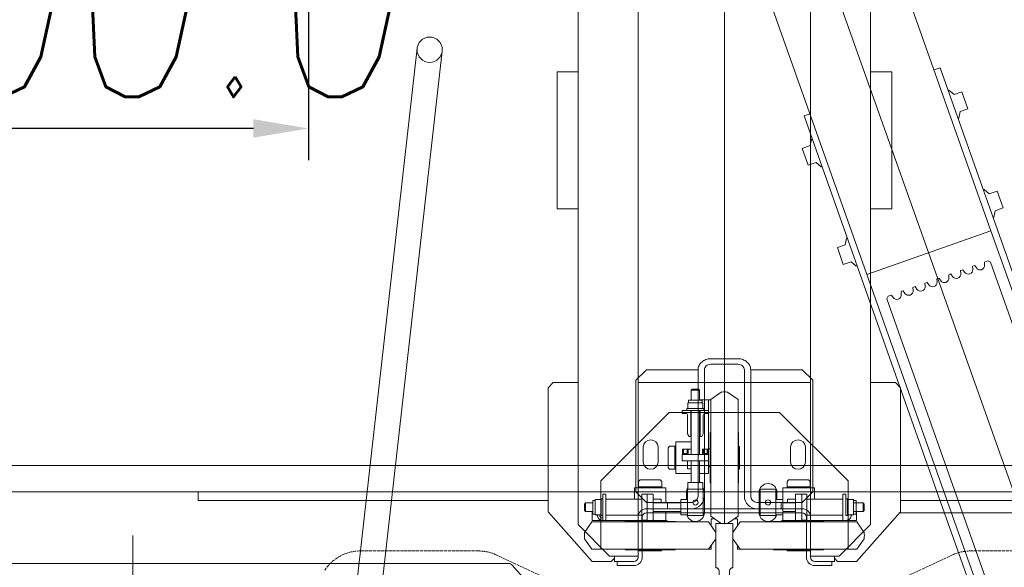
# Model space of a CAD drawing. Header units: millimetres. Extents: x 213386 to 459888, y 74252 to 208052.
# Tile 124 of 256: x 388377 to 389313, y 157738 to 158258. Entities that reach past the tile are written whole.
import ezdxf

# ---------------------------------------------------------------- set-up
doc = ezdxf.new("R2010")
doc.units = ezdxf.units.MM
doc.linetypes.add('ACAD_ISO02W100', pattern=[15, 12, -3])
doc.layers.get('Defpoints').update_dxf_attribs({"color": 255, "lineweight": 0})
doc.layers.add('DASH_25', color=255, linetype='ACAD_ISO02W100', lineweight=0)
doc.layers.add('NOVÁ TENKÁ', color=255, linetype='Continuous', lineweight=0)
doc.layers.add('DIM_COMP_AUX', color=255, linetype='Continuous', lineweight=0, plot=False)
doc.styles.add('ROMANS', font='romans.shx', dxfattribs={"width": 0.75, "oblique": 5, "height": 200})
doc.dimstyles.new('KONE_mm', dxfattribs={"dimscale": 15, "dimtxt": 3.5, "dimasz": 3.5, "dimexe": 2, "dimexo": 0, "dimgap": 2, "dimtad": 1, "dimdec": 0, "dimrnd": 0.01, "dimzin": 0, "dimdsep": 46, "dimtxsty": 'ROMANS', "dimsah": 1, "dimcen": 0, "dimclrd": 256, "dimclre": 256, "dimclrt": 256, "dimadec": 1, "dimazin": 3, "dimtfac": 1, "dimtdec": 0, "dimtmove": 0, "dimatfit": 3, "dimfxl": 1, "dimtolj": 1, "dimtzin": 0, "dimarcsym": 0})

# ---------------------------------------------------------------- blocks, each defined once
blk = doc.blocks.new('MX20_Planview')
at = {"layer": 'DASH_25', "ltscale": 0.25}
for p, q in [((-55.94, 233.58), (-55.94, 345.96)), ((-27.63, 164), (-52.19, 216.67)), ((-27.63, -164), (-52.19, -216.67)), ((-55.94, -233.58), (-55.94, -345.96))]:
    blk.add_line(p, q, dxfattribs=at)
for centre, start, end in [((-15.94, 233.58), 180, 205), ((-15.94, -233.58), 155, 180), ((-15.94, -345.96), 180, 237.10184)]:
    blk.add_arc(centre, 40, start, end, dxfattribs=at)
blk = doc.blocks.new('*D978')
at = {"layer": 'Defpoints', "color": 0, "transparency": 16777216}
for p in [(-429.76, 1725), (-300, 1725), (-300, 1325)]:
    blk.add_point(p, dxfattribs=at)
at = {"layer": 'DIM_COMP_AUX', "lineweight": -2, "transparency": 16777216}
for p, q in [((-300, 1725), (-459.76, 1725)), ((-429.76, 1377.5), (-429.76, 1672.5)), ((-300, 1325), (-459.76, 1325))]:
    blk.add_line(p, q, dxfattribs=at)
at = {"layer": 'DIM_COMP_AUX', "transparency": 16777216}
for points in [[(-421.01, 1672.5), (-438.51, 1672.5), (-429.76, 1725)], [(-421.01, 1377.5), (-438.51, 1377.5), (-429.76, 1325)]]:
    blk.add_solid(points, dxfattribs=at)
at = {"layer": 'DIM_COMP_AUX', "transparency": 16777216, "insert": (-299.76, 1525), "char_height": 200, "attachment_point": 5, "rotation": 270, "style": 'ROMANS'}
blk.add_mtext('\\A1;400.0', dxfattribs=at)
blk = doc.blocks.new('10020_Elevator_0')
at = {"layer": 'NOVÁ TENKÁ'}
for p, q in [((-775, 1880), (-775, 205)), ((-750, 1855), (-750, 205)), ((-843, 1135.23), (-843, 1848.77)), ((-783, 1430), (-783, 1097.5)), ((-775.61, 1430), (-783, 1430)), ((-991.65, 1293.92), (-353.65, 1221.92)), ((-994.35, 1270.08), (-356.35, 1198.08)), ((-885.49, 616.04), (885.09, 1245.09)), ((-891.82, 679.78), (527.46, 1183.53)), ((-526.87, 676.67), (892.48, 1180.44)), ((-891.57, 1089.28), (-844.66, 1131.51)), ((-841, 1055.5), (-794, 1097.5)), ((-794, 1097.5), (-676, 1097.5)), ((-676, 1097.5), (-671, 1092.5)), ((-671, 1092.5), (-671, 1069)), ((-506, 1077), (-506, 1089)), ((-506, 1089), (-376, 1089)), ((-376, 1077), (-376, 1089)), ((-506, 1071), (-506, 1077)), ((-376, 1071), (-376, 1077)), ((-836, 1039), (-806, 1069)), ((680, 1069), (-806, 1069)), ((-506, 1071), (-506, 1069)), ((-376, 1071), (-376, 1069)), ((-819.5, 1062.89), (-829.5, 1055.88)), ((-813.5, 1062.89), (-803.5, 1055.88)), ((-793.5, 1061.89), (-792.5, 1062.89)), ((-793.5, 1061.89), (-785.5, 1061.89)), ((-793.5, 1061.89), (-793.5, 1055.1)), ((-792.5, 1062.89), (-786.5, 1062.89)), ((-786.5, 1062.89), (-785.5, 1061.89)), ((-785.5, 1061.89), (-785.5, 1055.1)), ((-841, 1055.5), (-841, 1052.5)), ((-841, 1037.5), (-841, 1052.5)), ((-829.5, 1055.88), (-829.5, 1000.5)), ((-803.5, 1055.88), (-803.5, 1000.5)), ((-802, 985.5), (-802, 1055.5)), ((-793.5, 1055.5), (-802, 1055.5)), ((-802, 1055), (-802, 985)), ((-802, 1055), (-802, 985)), ((-796.69, 1052.6), (-782.31, 1052.6)), ((-796.69, 1047.5), (-796.69, 1052.6)), ((-796, 1055.1), (-796, 1052.6)), ((-783, 1055.1), (-796, 1055.1)), ((-783, 1055.1), (-783, 1052.6)), ((-782.31, 1047.5), (-782.31, 1052.6)), ((-836, 1020), (-836, 1039)), ((-829.5, 1047.5), (-764.5, 1047.5)), ((-802, 1045.5), (-789.5, 1045.5)), ((-802, 1042.5), (-802, 1045.5)), ((-802, 1042.5), (-798.5, 1042.5)), ((-799, 1042.5), (-778.5, 1042.5)), ((-778.5, 1042.5), (-799, 1042.5)), ((-797.5, 1047.1), (-781.5, 1047.1)), ((-797.5, 1045.5), (-797.5, 1047.1)), ((-781.5, 1045.5), (-797.5, 1045.5)), ((-797, 1042.5), (-797, 1008.5)), ((-784.11, 1047.1), (-794.89, 1047.1)), ((-777, 1045.5), (-789.5, 1045.5)), ((-782, 1042.5), (-782, 1008.5)), ((-781.5, 1047.1), (-781.5, 1045.5)), ((-777, 1042.5), (-780.5, 1042.5)), ((-777, 1042.5), (-777, 1045.5)), ((-764.5, 1047.5), (-699.5, 982.5)), ((-841, 1032), (-845, 1032)), ((-845, 1032), (-845, 1016)), ((-838, 1034.5), (-841, 1037.5)), ((-836, 1034.5), (-841, 1034.5)), ((-841, 1032), (-841, 1034.5)), ((-841, 1032), (-841, 1016)), ((-836, 1020), (-836, 1012)), ((-830, 1000.5), (-830, 1024)), ((-803, 1000.5), (-803, 1024)), ((836, 1012), (-837, 1012)), ((-831, 1011.25), (-831, 1000.5)), ((-830, 1011.25), (-831, 1011.25)), ((-785, 1004), (-775, 1014)), ((-782, 1015.5), (-771, 1015.5)), ((-775, 1014), (-669, 1014)), ((-771, 1015.5), (-771, 1000.5)), ((-771, 1011.45), (-771, 1000.5)), ((-771, 1011.45), (-764.97, 1011.45)), ((-770, 1011.45), (-770, 1000.5)), ((-763.5, 1009.98), (-764.97, 1011.45)), ((-671, 1012), (-671, 848)), ((-669, 1014), (-659, 1004)), ((-837, 1008), (-799, 1008)), ((-803, 1009), (-802, 1009)), ((-802, 992), (-802, 1009)), ((-777, 1003.5), (-802, 1003.5)), ((-801.75, 1008.5), (-789.5, 1008.5)), ((-801.75, 1003.5), (-801.75, 1008.5)), ((-801.75, 1003.5), (-789.5, 1003.5)), ((-795, 1004), (-795, 930)), ((-791, 1004), (-791, 930)), ((-777.25, 1008.5), (-789.5, 1008.5)), ((-785, 1004), (-785, 961)), ((-777.25, 1003.5), (-777.25, 1008.5)), ((-777, 997.5), (-777, 1003.5)), ((-763.5, 991.02), (-763.5, 1009.98)), ((-659, 961), (-659, 1004)), ((-831, 989.75), (-831, 1000.5)), ((-830, 1000.5), (-830, 977)), ((-829.5, 945.12), (-829.5, 1000.5)), ((-803.5, 945.12), (-803.5, 1000.5)), ((-803, 1000.5), (-803, 977)), ((-803, 992), (-802, 992)), ((-777, 997.5), (-802, 997.5)), ((-793.5, 997.5), (-793.5, 971.5)), ((-785.5, 997.5), (-785.5, 971.5)), ((-782, 997.5), (-782, 989.95)), ((-782, 995.5), (-782, 997.5)), ((-771, 985.5), (-771, 1000.5)), ((-771, 989.55), (-771, 1000.5)), ((-770, 989.55), (-770, 1000.5)), ((-830, 989.75), (-831, 989.75)), ((-803, 984), (-802, 985)), ((-803, 984), (-802, 985)), ((-793.5, 985.5), (-802, 985.5)), ((-785, 984), (-791, 984)), ((-791, 984), (-791, 961)), ((-785.5, 989.95), (-782, 989.95)), ((-785.5, 985.5), (-771, 985.5)), ((-771, 989.55), (-764.97, 989.55)), ((-763.5, 991.02), (-764.97, 989.55)), ((-751.98, 983.5), (-753.45, 982.03)), ((-751.98, 983.5), (-733.02, 983.5)), ((-733.02, 983.5), (-731.55, 982.03)), ((-699.5, 982.5), (-699.5, 877.5)), ((-757.5, 961.5), (-757.5, 976)), ((-757.5, 976), (-742.5, 976)), ((-753.45, 976), (-753.45, 982.03)), ((-753.45, 977), (-742.5, 977)), ((-753.45, 976), (-742.5, 976)), ((-731.55, 977), (-742.5, 977)), ((-727.5, 976), (-742.5, 976)), ((-731.55, 976), (-742.5, 976)), ((-731.55, 976), (-731.55, 982.03)), ((-727.5, 961.5), (-727.5, 976)), ((-772.5, 965), (-797.5, 965)), ((-797.5, 965), (-797.5, 950)), ((-796.69, 965), (-796.69, 971.5)), ((-782.31, 971.5), (-796.69, 971.5)), ((-794.89, 965), (-784.11, 965)), ((-782.31, 965), (-782.31, 971.5)), ((-775.5, 966), (-782.31, 966)), ((-772.5, 965), (-772.5, 950)), ((-772.5, 964.7), (-765.99, 964.7)), ((-765.99, 950.32), (-765.99, 964.7)), ((-745.5, 965), (-753.05, 965)), ((-753.05, 961.5), (-753.05, 965)), ((-747.5, 965), (-745.5, 965)), ((-745.5, 970), (-745.5, 945)), ((-745.5, 970), (-739.5, 970)), ((-739.5, 970), (-739.5, 945)), ((-739.5, 969.75), (-739.5, 957.5)), ((-734.5, 969.75), (-739.5, 969.75)), ((-734.5, 964.25), (-739.5, 964.25)), ((-734.5, 968.75), (-738.5, 968.75)), ((-738.5, 968.75), (-738.5, 965.25)), ((-738.5, 965.25), (-738.5, 967)), ((-734.5, 965.25), (-738.5, 965.25)), ((-734.5, 969.75), (-734.5, 961.5)), ((-722.5, 963.5), (-719.9, 965)), ((-702, 965), (-719.9, 965)), ((-700.51, 966.79), (-700.65, 965.85)), ((-700.5, 970), (-700.5, 966.5)), ((-700.5, 970), (-697.5, 970)), ((-697.5, 970), (-697.5, 957.5)), ((-697.5, 949.5), (-697.5, 965.5)), ((-697.5, 965.5), (-695.9, 965.5)), ((-695.9, 965.5), (-695.9, 949.5)), ((-695.9, 964.69), (-690.4, 964.69)), ((-690.4, 964.69), (-690.4, 950.31)), ((-687.9, 964), (-690.4, 964)), ((-687.9, 951), (-687.9, 964)), ((-829.5, 957.5), (-829.5, 942.5)), ((-659, 955), (-779, 955)), ((-772.49, 962.9), (-772.49, 952.11)), ((-745.5, 961.5), (-765.99, 961.5)), ((-697.5, 961.5), (-739.5, 961.5)), ((-739.5, 945.25), (-739.5, 957.5)), ((-722.5, 963.5), (-722.5, 961.5)), ((-722.5, 962), (-697.5, 962)), ((-697.5, 950), (-697.5, 957.5)), ((-697.5, 945), (-697.5, 957.5)), ((-697.5, 950), (-697.5, 954.5)), ((-695.9, 952.11), (-695.9, 962.89)), ((-678.5, 961.5), (-687.9, 961.5)), ((-677.5, 960.5), (-678.5, 961.5)), ((-678.5, 953.5), (-678.5, 961.5)), ((-678.5, 953.5), (-677.5, 954.5)), ((-677.5, 954.5), (-677.5, 960.5)), ((-659, 961), (-659, 955)), ((-819.5, 938.11), (-829.5, 945.12)), ((-813.5, 938.11), (-803.5, 945.12)), ((-797.5, 950), (-772.5, 950)), ((-794.5, 949), (-775.5, 949)), ((-659, 949), (-779, 949)), ((-772.5, 950.32), (-765.99, 950.32)), ((-745.5, 953.5), (-765.99, 953.5)), ((-757.5, 953.5), (-757.5, 945)), ((-757.5, 945), (-698.84, 945)), ((-751, 945), (-734, 945)), ((-751, 943.5), (-751, 945)), ((-697.5, 953.5), (-739.5, 953.5)), ((-734.5, 950.75), (-739.5, 950.75)), ((-734.5, 945.25), (-739.5, 945.25)), ((-734.5, 945.25), (-739.5, 945.25)), ((-738.5, 946.5), (-738.5, 949.75)), ((-738.5, 946.25), (-738.5, 949.75)), ((-734.5, 949.75), (-738.5, 949.75)), ((-734.5, 946.25), (-738.5, 946.25)), ((-734.5, 945), (-734.5, 950.75)), ((-734, 943.5), (-734, 945)), ((-722.5, 951.5), (-722.5, 953.5)), ((-722.5, 953), (-697.5, 953)), ((-722.5, 951.5), (-719.9, 950)), ((-702, 950), (-719.9, 950)), ((-700.5, 945), (-700.5, 948.5)), ((-700.5, 945), (-687.5, 945)), ((-695.9, 949.5), (-697.5, 949.5)), ((-695.9, 950.31), (-690.4, 950.31)), ((-687.9, 951), (-690.4, 951)), ((-678.5, 953.5), (-687.9, 953.5)), ((-687.5, 953.5), (-687.5, 945)), ((-687.5, 953.5), (-687.5, 943)), ((-829.5, 942.5), (-825.76, 942.5)), ((-807.24, 942.5), (-800.5, 942.5)), ((-804.89, 933), (-797.88, 943)), ((-800.5, 942.5), (-800.5, 939.26)), ((-797.88, 943), (-742.5, 943)), ((-742.5, 943.5), (-766, 943.5)), ((-742.5, 943.5), (-719, 943.5)), ((-687.12, 943), (-742.5, 943)), ((-680.11, 933), (-687.12, 943)), ((-653.77, 917), (-653.77, 943)), ((-648.54, 943), (-648.54, 917)), ((-648.54, 917), (-648.54, 943)), ((-805, 930), (805, 930)), ((-804.89, 927), (-797.88, 917)), ((-795, 930), (-795, 856)), ((-791, 930), (-791, 856)), ((-750, 930), (750, 930)), ((-680.11, 927), (-687.12, 917)), ((-819.5, 921.89), (-829.5, 914.88)), ((-829.5, 917.5), (-825.76, 917.5)), ((-829.5, 902.5), (-829.5, 917.5)), ((-813.5, 921.89), (-803.5, 914.88)), ((-807.24, 917.5), (-800.5, 917.5)), ((-800.5, 917.5), (-800.5, 920.74)), ((-797.88, 917), (-742.5, 917)), ((-687.12, 917), (-742.5, 917)), ((-829.5, 914.88), (-829.5, 859.5)), ((-803.5, 914.88), (-803.5, 859.5)), ((-779, 911), (-659, 911)), ((-742.5, 916.5), (-766, 916.5)), ((-753.25, 916.5), (-753.25, 915.5)), ((-753.25, 915.5), (-742.5, 915.5)), ((-742.5, 916.5), (-719, 916.5)), ((-731.75, 915.5), (-742.5, 915.5)), ((-731.75, 916.5), (-731.75, 915.5)), ((-791, 899), (-791, 876)), ((-785, 899), (-785, 856)), ((-659, 905), (-779, 905)), ((-659, 856), (-659, 905)), ((-772.5, 896), (-797.5, 896)), ((-797.5, 881), (-797.5, 896)), ((-775.5, 897), (-794.5, 897)), ((-791, 880), (-791, 890)), ((-772.5, 881), (-772.5, 896)), ((-830, 859.5), (-830, 883)), ((-803, 859.5), (-803, 883)), ((-797.5, 881), (-772.5, 881)), ((-796.69, 881), (-796.69, 874.5)), ((-784.11, 881), (-794.89, 881)), ((-782.31, 881), (-782.31, 874.5)), ((-782.31, 880), (-775.5, 880)), ((-831, 870.25), (-831, 859.5)), ((-830, 870.25), (-831, 870.25)), ((-803, 876), (-802, 875)), ((-802, 805), (-802, 875)), ((-802, 874.5), (-802, 804.5)), ((-793.5, 874.5), (-802, 874.5)), ((-794.89, 874.5), (-784.11, 874.5)), ((-793.5, 862.5), (-793.5, 874.5)), ((-785, 876), (-791, 876)), ((-785.5, 862.5), (-785.5, 874.5)), ((-785.5, 874.5), (-771, 874.5)), ((-785.5, 870.05), (-782, 870.05)), ((-782, 870.05), (-782, 862.5)), ((-771, 874.5), (-771, 859.5)), ((-771, 870.45), (-764.97, 870.45)), ((-771, 870.45), (-771, 859.5)), ((-770, 870.45), (-770, 859.5)), ((-763.5, 868.98), (-764.97, 870.45)), ((-764.5, 812.5), (-699.5, 877.5)), ((-803, 868), (-802, 868)), ((-802, 868), (-802, 851)), ((-777, 862.5), (-802, 862.5)), ((-777, 862.5), (-777, 856.5)), ((-763.5, 868.98), (-763.5, 859.5)), ((-799, 852), (-837, 852)), ((-831, 848.75), (-831, 859.5)), ((-830, 859.5), (-830, 836)), ((-829.5, 804.12), (-829.5, 859.5)), ((-803.5, 804.12), (-803.5, 859.5)), ((-803, 859.5), (-803, 836)), ((-777, 856.5), (-802, 856.5)), ((-801.75, 856.5), (-801.75, 851.5)), ((-801.75, 856.5), (-789.5, 856.5)), ((-801.75, 851.5), (-789.5, 851.5)), ((-799, 856.5), (-778.5, 856.5)), ((-797, 817.5), (-797, 851.5)), ((-777.25, 856.5), (-789.5, 856.5)), ((-777.25, 851.5), (-789.5, 851.5)), ((-775, 846), (-785, 856)), ((-782, 817.5), (-782, 851.5)), ((-780.8, 725.75), (-417.86, 854.21)), ((-777.25, 856.5), (-777.25, 851.5)), ((-771, 844.5), (-771, 859.5)), ((-771, 848.55), (-771, 859.5)), ((-770, 848.55), (-770, 859.5)), ((-763.5, 850.02), (-763.5, 859.5)), ((-659, 856), (-669, 846)), ((-448.73, 856.01), (-464.76, 850.34)), ((-446.06, 848.47), (-448.73, 856.01)), ((-417.86, 854.21), (-415.86, 848.56)), ((-845, 844), (-845, 828)), ((-841, 844), (-841, 828)), ((-799, 848), (-837, 848)), ((-836, 848), (836, 848)), ((-836, 840), (-836, 848)), ((-830, 848.75), (-831, 848.75)), ((-803, 851), (-802, 851)), ((-782, 844.5), (-771, 844.5)), ((-669, 846), (-775, 846)), ((-771, 848.55), (-764.97, 848.55)), ((-763.5, 850.02), (-764.97, 848.55)), ((-462.09, 842.8), (-466.21, 837.97)), ((-462.09, 842.8), (-464.76, 850.34)), ((-446.06, 848.47), (-439.82, 847.31)), ((-439.82, 847.31), (-439.54, 846.54)), ((-836, 840), (-836, 821)), ((-466.21, 837.97), (-465.94, 837.2)), ((-841, 828), (-845, 828)), ((-841, 828), (-841, 825.5)), ((-841, 825.5), (-836, 825.5)), ((-841, 822.5), (-838, 825.5)), ((-841, 807.5), (-841, 822.5)), ((-806, 791), (-836, 821)), ((-802, 817.5), (-798.5, 817.5)), ((-802, 817.5), (-802, 814.5)), ((-778.5, 817.5), (-799, 817.5)), ((-798.5, 817.5), (-780.5, 817.5)), ((-781.5, 814.5), (-797.5, 814.5)), ((-797.5, 814.5), (-797.5, 812.9)), ((-777, 814.5), (-789.5, 814.5)), ((-781.5, 812.9), (-781.5, 814.5)), ((-777, 817.5), (-780.5, 817.5)), ((-777, 817.5), (-777, 814.5)), ((-543, 822.65), (-559.02, 816.98)), ((-556.36, 809.44), (-559.02, 816.98)), ((-540.33, 815.11), (-543, 822.65)), ((-540.33, 815.11), (-534.09, 813.95)), ((-534.09, 813.95), (-533.81, 813.17)), ((-841, 807.5), (-841, 804.5)), ((-829.5, 812.5), (-764.5, 812.5)), ((-797.5, 812.9), (-781.5, 812.9)), ((-796.69, 812.9), (-796.69, 807.4)), ((-796.69, 807.4), (-782.31, 807.4)), ((-796, 804.9), (-796, 807.4)), ((-783, 804.9), (-796, 804.9)), ((-784.11, 812.9), (-794.89, 812.9)), ((-793.5, 798.11), (-793.5, 807.4)), ((-785.5, 798.11), (-785.5, 807.4)), ((-783, 804.9), (-783, 807.4)), ((-782.31, 812.9), (-782.31, 807.4)), ((-556.36, 809.44), (-560.48, 804.61)), ((-560.48, 804.61), (-560.21, 803.83)), ((-794, 762.5), (-841, 804.5)), ((-819.5, 797.11), (-829.5, 804.12)), ((-813.5, 797.11), (-803.5, 804.12)), ((-793.5, 804.5), (-802, 804.5)), ((-793.5, 798.11), (-785.5, 798.11)), ((-793.5, 798.11), (-792.5, 797.11)), ((-792.5, 797.11), (-786.5, 797.11)), ((-786.5, 797.11), (-785.5, 798.11)), ((-806, 791), (680, 791)), ((-805, 791), (-806, 791)), ((-671, 791), (-671, 767.5)), ((-526.87, 676.67), (-568.57, 794.5)), ((-506, 789), (-506, 791)), ((-506, 789), (-506, 783)), ((-376, 789), (-376, 791)), ((-376, 789), (-376, 783)), ((-506, 783), (-506, 771)), ((-376, 783), (-376, 771)), ((-902.67, 665.38), (-591.66, 775.71)), ((-671, 767.5), (-676, 762.5)), ((-591.66, 775.71), (-589.11, 774.49)), ((-590.39, 769.69), (-587.99, 771.34)), ((-589.11, 774.49), (-587.99, 771.34)), ((-506, 771), (-376, 771)), ((-795, 763.39), (-795, 448)), ((-794, 762.5), (-676, 762.5)), ((-783, 762.5), (-783, 430)), ((-584.71, 762.09), (-587.61, 761.86)), ((-586.38, 758.38), (-583.98, 760.03)), ((-584.71, 762.09), (-583.98, 760.03)), ((-580.7, 750.78), (-583.6, 750.55)), ((-582.37, 747.07), (-579.97, 748.72)), ((-580.7, 750.78), (-579.97, 748.72)), ((-576.69, 739.47), (-579.59, 739.24)), ((-576.69, 739.47), (-575.96, 737.41)), ((-578.35, 735.76), (-575.96, 737.41)), ((-372.15, 725.06), (-374.15, 730.72)), ((-893.92, 685.72), (-780.8, 725.75)), ((-735.09, 596.61), (-372.15, 725.06)), ((-572.67, 728.16), (-575.58, 727.93)), ((-574.34, 724.45), (-571.94, 726.1)), ((-572.67, 728.16), (-571.94, 726.1)), ((-568.66, 716.85), (-571.57, 716.62)), ((-570.33, 713.14), (-567.93, 714.79)), ((-568.66, 716.85), (-567.93, 714.79)), ((-393.55, 716.61), (-397.68, 711.78)), ((-397.68, 711.78), (-395.01, 704.24)), ((-393.83, 717.39), (-393.55, 716.61)), ((-564.65, 705.54), (-567.55, 705.31)), ((-566.32, 701.83), (-563.92, 703.48)), ((-564.65, 705.54), (-563.92, 703.48)), ((-420.23, 708.05), (-419.95, 707.27)), ((-419.95, 707.27), (-413.71, 706.11)), ((-411.04, 698.57), (-413.71, 706.11)), ((-411.04, 698.57), (-395.01, 704.24)), ((-560.64, 694.23), (-563.54, 694)), ((-560.64, 694.23), (-559.91, 692.17)), ((-562.31, 690.52), (-559.91, 692.17)), ((-556.63, 682.92), (-559.53, 682.69)), ((-556.63, 682.92), (-555.51, 679.77)), ((-487.82, 683.25), (-491.95, 678.42)), ((-488.1, 684.02), (-487.82, 683.25)), ((-556.73, 677.22), (-867.74, 566.89)), ((-526.87, 676.67), (-850.21, 562.22)), ((-555.51, 679.77), (-556.73, 677.22)), ((-514.5, 674.68), (-514.22, 673.9)), ((-514.22, 673.9), (-507.98, 672.74)), ((-491.95, 678.42), (-489.28, 670.88)), ((-505.31, 665.2), (-507.98, 672.74)), ((-505.31, 665.2), (-489.28, 670.88))]:
    blk.add_line(p, q, dxfattribs=at)
at = {"layer": 'NOVÁ TENKÁ', "ltscale": 0.33}
blk.add_line((-1169.57, 1492), (-816.43, 1492), dxfattribs=at)
at = {"layer": 'NOVÁ TENKÁ'}
for points in [[(-802, 1048.39), (-797, 1051.27), (-796.69, 1051.09)], [(-801.8, 1042.5), (-802, 1042.61), (-802, 1048.39)], [(-801.8, 817.5), (-802, 817.39), (-802, 811.61)], [(-802, 811.61), (-797, 808.73), (-796.69, 808.91)]]:
    blk.add_lwpolyline(points, dxfattribs=at)
for points in [[(-732.5, 993), (-746.5, 993, -1), (-746.5, 1007), (-732.5, 1007, -1), (-732.5, 993, -1)], [(-732.5, 867), (-746.5, 867, 1), (-746.5, 853), (-732.5, 853, 1), (-732.5, 867, 1)]]:
    blk.add_lwpolyline(points, format="xyb", dxfattribs=at)
at = {"layer": 'NOVÁ TENKÁ', "ltscale": 3}
blk.add_lwpolyline([(-805, 922), (-847, 922), (-847, 922, 0.414214), (-850, 925), (-871.2, 925, 0.399027), (-875.2, 921.21), (-877.8, 871.29, -0.399027), (-881.8, 867.5), (-887, 867.5), (-887, 992.5), (-881.8, 992.5, -0.399027), (-877.8, 988.71), (-875.2, 938.79, 0.399027), (-871.2, 935), (-850, 935, 0.414214), (-847, 938), (-847, 938), (-805, 938)], format="xyb", close=True, dxfattribs=at)
at = {"layer": 'NOVÁ TENKÁ'}
for centre, radius in [((-355, 1210), 12), ((-785, 957.5), 2.46), ((-785, 888.5), 2.46)]:
    blk.add_circle(centre, radius, dxfattribs=at)
for centre, radius, start, end in [((-848, 1135.23), 5, 311.98721, 0), ((-816.5, 1023.72), 39.28, 85.62002, 94.37998), ((-797, 1045.5), 5, 86.44538, 180), ((-797, 1045.5), 3, 84.06885, 180), ((-829.5, 1024), 0.5, 90, 180), ((-803.5, 1024), 0.5, 0, 90), ((-837, 1016), 8, 180, 270), ((-837, 1016), 4, 180, 270), ((-799, 1004), 8, 0, 90), ((-799, 1004), 4, 0, 90), ((-829.5, 977), 0.5, 180, 270), ((-803.5, 977), 0.5, 270, 0), ((-794.5, 957.5), 8.5, 104.93049, 270), ((-775.5, 957.5), 8.5, 57.83614, 90), ((-702, 966.5), 1.5, 270, 0), ((-779, 961), 12, 180, 270), ((-779, 961), 6, 180, 270), ((-775.5, 957.5), 8.5, 270, 302.30282), ((-702, 948.5), 1.5, 0, 90), ((-816.5, 977.28), 39.28, 265.62002, 274.37998), ((-766, 943), 0.5, 90, 180), ((-718.99, 943), 0.5, 0, 90), ((-765.72, 930), 39.28, 175.62002, 184.37998), ((-719.28, 930), 39.28, 355.62002, 4.37998), ((-816.5, 882.72), 39.28, 85.62002, 94.37998), ((-766, 917), 0.5, 180, 270), ((-719, 917), 0.5, 270, 0), ((-779, 899), 12, 90, 180), ((-779, 899), 6, 90, 180), ((-794.5, 888.5), 8.5, 90, 255.06951), ((-775.5, 888.5), 8.5, 270, 90), ((-829.5, 883), 0.5, 90, 180), ((-803.5, 883), 0.5, 0, 90), ((-837, 844), 8, 90, 180), ((-799, 856), 8, 270, 0), ((-799, 856), 4, 270, 0), ((-837, 844), 4, 90, 180), ((-829.5, 836), 0.5, 180, 270), ((-803.5, 836), 0.5, 270, 0), ((-797, 814.5), 5, 180, 273.55462), ((-816.5, 836.28), 39.28, 265.62002, 274.37998), ((-587.95, 766.15), 4.3, 124.53137, 274.53137), ((-583.94, 754.84), 4.3, 124.53137, 274.53137), ((-579.93, 743.53), 4.3, 124.53137, 274.53137), ((-575.92, 732.22), 4.3, 124.53137, 274.53137), ((-571.91, 720.91), 4.3, 124.53137, 274.53137), ((-567.89, 709.6), 4.3, 124.53137, 274.53137), ((-563.88, 698.29), 4.3, 124.53137, 274.53137), ((-559.87, 686.98), 4.3, 124.53137, 274.53137)]:
    blk.add_arc(centre, radius, start, end, dxfattribs=at)
for points, knots in [([(-659, 955), (-657.63, 955), (-654.8, 954.34), (-651.33, 951.61), (-649.06, 947.64), (-648.54, 944.55), (-648.54, 943)], [0, 0, 0, 0, 0.233985, 0.477631, 0.734364, 1, 1, 1, 1]), ([(-659, 955), (-657.63, 955), (-654.8, 954.34), (-651.33, 951.61), (-649.06, 947.64), (-648.54, 944.55), (-648.54, 943)], [0, 0, 0, 0, 0.233985, 0.477631, 0.734364, 1, 1, 1, 1]), ([(-659, 949), (-658.32, 949), (-656.9, 948.67), (-655.17, 947.31), (-654.03, 945.32), (-653.77, 943.78), (-653.77, 943)], [0, 0, 0, 0, 0.233997, 0.477636, 0.734349, 1, 1, 1, 1]), ([(-653.77, 917), (-653.77, 916.22), (-654.03, 914.68), (-655.17, 912.69), (-656.9, 911.33), (-658.32, 911), (-659, 911)], [0, 0, 0, 0, 0.265651, 0.522364, 0.766003, 1, 1, 1, 1]), ([(-648.54, 917), (-648.54, 915.45), (-649.06, 912.36), (-651.33, 908.39), (-654.8, 905.66), (-657.63, 905), (-659, 905)], [0, 0, 0, 0, 0.265636, 0.522369, 0.766015, 1, 1, 1, 1]), ([(-648.54, 917), (-648.54, 915.45), (-649.06, 912.36), (-651.33, 908.39), (-654.8, 905.66), (-657.63, 905), (-659, 905)], [0, 0, 0, 0, 0.265636, 0.522369, 0.766015, 1, 1, 1, 1])]:
    blk.add_open_spline(points, degree=3, knots=knots, dxfattribs=at)
blk.add_point((-805, 930), dxfattribs=at)
at = {"layer": 'NOVÁ TENKÁ', "linetype": 'ByBlock'}
for p in [(-800.75, 856.5), (-797.22, 856.5)]:
    blk.add_point(p, dxfattribs=at)
at = {"layer": 'NOVÁ TENKÁ', "rotation": 180}
blk.add_blockref('MX20_Planview', (-887, 930), dxfattribs=at)
at = {"layer": 'DIM_COMP_AUX'}
dim = blk.add_linear_dim(base=(-429.76, 1725), p1=(-300, 1325), p2=(-300, 1725), angle=90, dimstyle='KONE_mm', override={"dimdec": 1}, dxfattribs=at)
dim.commit()
dim.dimension.update_dxf_attribs({"geometry": '*D978', "text_midpoint": (-429.76, 1525), "dimtype": 128})

msp = doc.modelspace()

# ---------------------------------------------------------------- block references
at = {"rotation": 90}
msp.add_blockref('10020_Elevator_0', (389976.638, 158584.654), dxfattribs=at)

doc.saveas('drawing.dxf')
